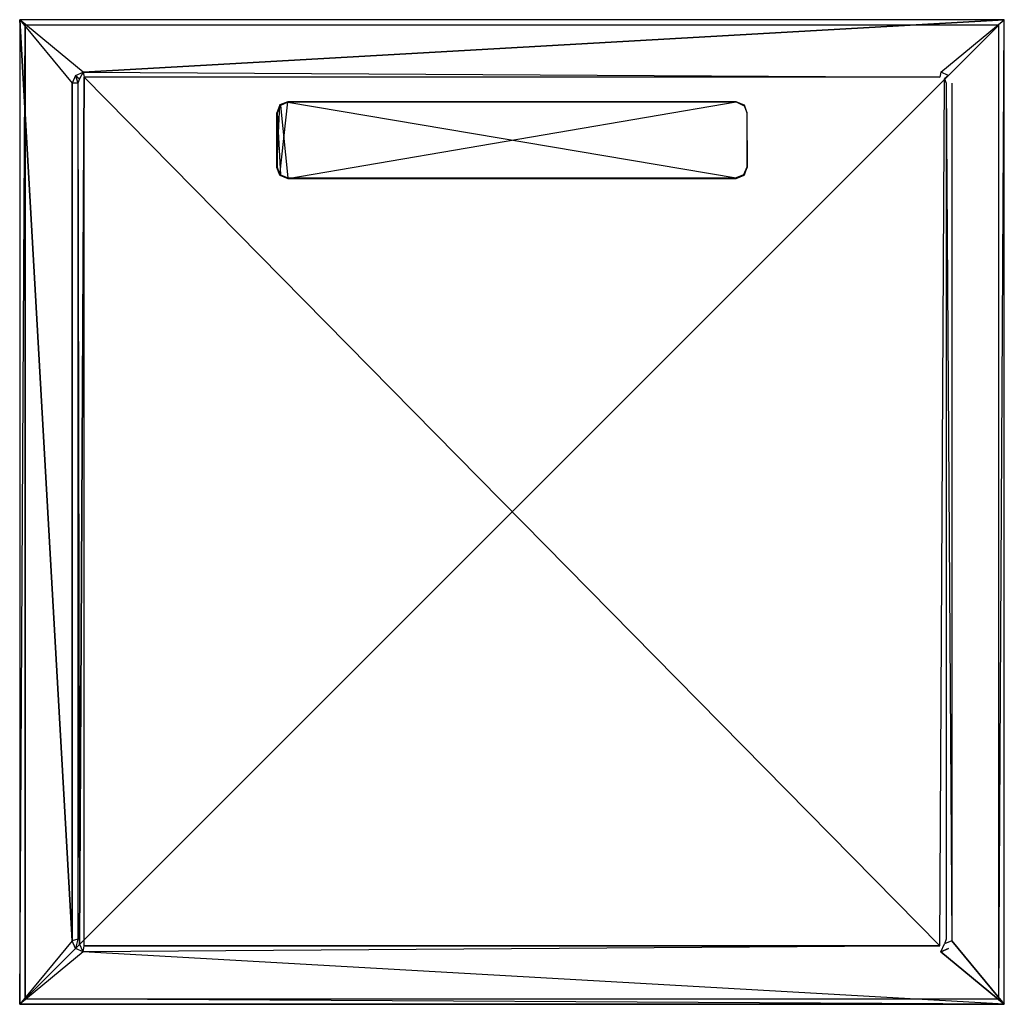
# Model space of a CAD drawing. Extents: x 0 to 0.9, y -0.9 to 0.
import ezdxf

# ---------------------------------------------------------------- set-up
doc = ezdxf.new("R2010")
doc.units = 0
for name, color, linetype in [('L0_AUSLAUF_SUP_FLAT_2___REPLACE', 7, 'CONTINUOUS'), ('L1_AUSLAUF_SUP_FLAT_1___REPLACE', 7, 'CONTINUOUS'), ('L2_DUWANNE_N_DQ0910SQR1V__1___R', 7, 'CONTINUOUS'), ('L3_DUWANNE_N_DQ0910SQR1V__2___R', 7, 'CONTINUOUS'), ('L4_DUWANNE_N_DQ0910SQR1V__3___R', 7, 'CONTINUOUS')]:
    doc.layers.add(name, color=color, linetype=linetype)

msp = doc.modelspace()

# ---------------------------------------------------------------- linework, layer by layer
at = {"layer": 'L0_AUSLAUF_SUP_FLAT_2___REPLACE', "color": 8}
for points, invisible_edges in [([(0.237929, -0.077956, 0.005141), (0.235, -0.135016, 0.005918), (0.235, -0.085025, 0.005237), (0.237929, -0.077956, 0.005141)], 13), ([(0.235, -0.135016, 0.005918), (0.237929, -0.077956, 0.005141), (0.237929, -0.142086, 0.006014), (0.235, -0.135016, 0.005918)], 10), ([(0.2355, -0.085121, 0.005539), (0.237929, -0.077956, 0.005141), (0.235, -0.085025, 0.005237), (0.2355, -0.085121, 0.005539)], 13), ([(0.237929, -0.077956, 0.005141), (0.2355, -0.085121, 0.005539), (0.238312, -0.078334, 0.005446), (0.237929, -0.077956, 0.005141)], 14), ([(0.2355, -0.085121, 0.005539), (0.238312, -0.141699, 0.006309), (0.238312, -0.078334, 0.005446), (0.2355, -0.085121, 0.005539)], 10), ([(0.237929, -0.142086, 0.006014), (0.237929, -0.077956, 0.005141), (0.245, -0.075027, 0.005101), (0.237929, -0.142086, 0.006014)], 13), ([(0.237929, -0.142086, 0.006014), (0.245, -0.075027, 0.005101), (0.245, -0.145014, 0.006054), (0.237929, -0.142086, 0.006014)], 10), ([(0.238312, -0.078334, 0.005446), (0.245, -0.075027, 0.005101), (0.237929, -0.077956, 0.005141), (0.238312, -0.078334, 0.005446)], 13), ([(0.245, -0.075027, 0.005101), (0.238312, -0.078334, 0.005446), (0.245099, -0.075523, 0.005408), (0.245, -0.075027, 0.005101)], 14), ([(0.238312, -0.078334, 0.005446), (0.245099, -0.14451, 0.006347), (0.245099, -0.075523, 0.005408), (0.238312, -0.078334, 0.005446)], 10), ([(0.238312, -0.078334, 0.005446), (0.238312, -0.141699, 0.006309), (0.245099, -0.14451, 0.006347), (0.238312, -0.078334, 0.005446)], 13), ([(0.245, -0.145014, 0.006054), (0.245, -0.075027, 0.005101), (0.655, -0.075027, 0.005101), (0.245, -0.145014, 0.006054)], 13), ([(0.245, -0.145014, 0.006054), (0.655, -0.075027, 0.005101), (0.655, -0.145014, 0.006054), (0.245, -0.145014, 0.006054)], 10), ([(0.245099, -0.075523, 0.005408), (0.655, -0.075027, 0.005101), (0.245, -0.075027, 0.005101), (0.245099, -0.075523, 0.005408)], 13), ([(0.655, -0.075027, 0.005101), (0.245099, -0.075523, 0.005408), (0.654901, -0.075523, 0.005408), (0.655, -0.075027, 0.005101)], 14), ([(0.245099, -0.075523, 0.005408), (0.245099, -0.14451, 0.006347), (0.654901, -0.14451, 0.006347), (0.245099, -0.075523, 0.005408)], 13), ([(0.245099, -0.075523, 0.005408), (0.654901, -0.14451, 0.006347), (0.654901, -0.075523, 0.005408), (0.245099, -0.075523, 0.005408)], 10), ([(0.661688, -0.078334, 0.005446), (0.655, -0.075027, 0.005101), (0.654901, -0.075523, 0.005408), (0.661688, -0.078334, 0.005446)], 13), ([(0.654901, -0.075523, 0.005408), (0.654901, -0.14451, 0.006347), (0.661688, -0.141699, 0.006309), (0.654901, -0.075523, 0.005408)], 13), ([(0.654901, -0.075523, 0.005408), (0.661688, -0.141699, 0.006309), (0.661688, -0.078334, 0.005446), (0.654901, -0.075523, 0.005408)], 15), ([(0.655, -0.145014, 0.006054), (0.655, -0.075027, 0.005101), (0.662071, -0.077956, 0.005141), (0.655, -0.145014, 0.006054)], 13), ([(0.655, -0.075027, 0.005101), (0.661688, -0.078334, 0.005446), (0.662071, -0.077956, 0.005141), (0.655, -0.075027, 0.005101)], 14), ([(0.655, -0.145014, 0.006054), (0.662071, -0.077956, 0.005141), (0.662071, -0.142086, 0.006014), (0.655, -0.145014, 0.006054)], 15), ([(0.6645, -0.085121, 0.005539), (0.662071, -0.077956, 0.005141), (0.661688, -0.078334, 0.005446), (0.6645, -0.085121, 0.005539)], 13), ([(0.661688, -0.078334, 0.005446), (0.661688, -0.141699, 0.006309), (0.6645, -0.134913, 0.006217), (0.661688, -0.078334, 0.005446)], 15), ([(0.661688, -0.078334, 0.005446), (0.6645, -0.134913, 0.006217), (0.6645, -0.085121, 0.005539), (0.661688, -0.078334, 0.005446)], 15), ([(0.662071, -0.142086, 0.006014), (0.662071, -0.077956, 0.005141), (0.665, -0.085025, 0.005237), (0.662071, -0.142086, 0.006014)], 15), ([(0.662071, -0.077956, 0.005141), (0.6645, -0.085121, 0.005539), (0.665, -0.085025, 0.005237), (0.662071, -0.077956, 0.005141)], 14), ([(0.2355, -0.134913, 0.006217), (0.235, -0.085025, 0.005237), (0.235, -0.135016, 0.005918), (0.2355, -0.134913, 0.006217)], 13), ([(0.235, -0.085025, 0.005237), (0.2355, -0.134913, 0.006217), (0.2355, -0.085121, 0.005539), (0.235, -0.085025, 0.005237)], 14), ([(0.238312, -0.141699, 0.006309), (0.2355, -0.085121, 0.005539), (0.2355, -0.134913, 0.006217), (0.238312, -0.141699, 0.006309)], 13), ([(0.662071, -0.142086, 0.006014), (0.665, -0.085025, 0.005237), (0.665, -0.135016, 0.005918), (0.662071, -0.142086, 0.006014)], 15), ([(0.6645, -0.085121, 0.005539), (0.665, -0.135016, 0.005918), (0.665, -0.085025, 0.005237), (0.6645, -0.085121, 0.005539)], 14), ([(0.665, -0.135016, 0.005918), (0.6645, -0.085121, 0.005539), (0.6645, -0.134913, 0.006217), (0.665, -0.135016, 0.005918)], 13), ([(0.237929, -0.142086, 0.006014), (0.2355, -0.134913, 0.006217), (0.235, -0.135016, 0.005918), (0.237929, -0.142086, 0.006014)], 13), ([(0.2355, -0.134913, 0.006217), (0.237929, -0.142086, 0.006014), (0.238312, -0.141699, 0.006309), (0.2355, -0.134913, 0.006217)], 14), ([(0.662071, -0.142086, 0.006014), (0.6645, -0.134913, 0.006217), (0.661688, -0.141699, 0.006309), (0.662071, -0.142086, 0.006014)], 13), ([(0.6645, -0.134913, 0.006217), (0.662071, -0.142086, 0.006014), (0.665, -0.135016, 0.005918), (0.6645, -0.134913, 0.006217)], 14), ([(0.245, -0.145014, 0.006054), (0.238312, -0.141699, 0.006309), (0.237929, -0.142086, 0.006014), (0.245, -0.145014, 0.006054)], 13), ([(0.238312, -0.141699, 0.006309), (0.245, -0.145014, 0.006054), (0.245099, -0.14451, 0.006347), (0.238312, -0.141699, 0.006309)], 14), ([(0.655, -0.145014, 0.006054), (0.661688, -0.141699, 0.006309), (0.654901, -0.14451, 0.006347), (0.655, -0.145014, 0.006054)], 13), ([(0.661688, -0.141699, 0.006309), (0.655, -0.145014, 0.006054), (0.662071, -0.142086, 0.006014), (0.661688, -0.141699, 0.006309)], 14), ([(0.655, -0.145014, 0.006054), (0.245099, -0.14451, 0.006347), (0.245, -0.145014, 0.006054), (0.655, -0.145014, 0.006054)], 13), ([(0.245099, -0.14451, 0.006347), (0.655, -0.145014, 0.006054), (0.654901, -0.14451, 0.006347), (0.245099, -0.14451, 0.006347)], 14)]:
    msp.add_3dface(points, dxfattribs=dict(at, invisible_edges=invisible_edges))
at = {"layer": 'L1_AUSLAUF_SUP_FLAT_1___REPLACE', "color": 8}
for points, invisible_edges in [([(0.237929, -0.077983, 0.003141), (0.235, -0.085025, 0.005237), (0.237929, -0.077956, 0.005141), (0.237929, -0.077983, 0.003141)], 14), ([(0.235, -0.085025, 0.005237), (0.237929, -0.077983, 0.003141), (0.235, -0.085053, 0.003238), (0.235, -0.085025, 0.005237)], 13), ([(0.237929, -0.077983, 0.003141), (0.245, -0.075027, 0.005101), (0.245, -0.075054, 0.003101), (0.237929, -0.077983, 0.003141)], 13), ([(0.245, -0.075027, 0.005101), (0.237929, -0.077983, 0.003141), (0.237929, -0.077956, 0.005141), (0.245, -0.075027, 0.005101)], 14), ([(0.245, -0.075027, 0.005101), (0.655, -0.075054, 0.003101), (0.245, -0.075054, 0.003101), (0.245, -0.075027, 0.005101)], 13), ([(0.655, -0.075054, 0.003101), (0.245, -0.075027, 0.005101), (0.655, -0.075027, 0.005101), (0.655, -0.075054, 0.003101)], 14), ([(0.655, -0.075027, 0.005101), (0.662071, -0.077983, 0.003141), (0.655, -0.075054, 0.003101), (0.655, -0.075027, 0.005101)], 13), ([(0.662071, -0.077983, 0.003141), (0.655, -0.075027, 0.005101), (0.662071, -0.077956, 0.005141), (0.662071, -0.077983, 0.003141)], 14), ([(0.665, -0.085025, 0.005237), (0.662071, -0.077983, 0.003141), (0.662071, -0.077956, 0.005141), (0.665, -0.085025, 0.005237)], 14), ([(0.662071, -0.077983, 0.003141), (0.665, -0.085025, 0.005237), (0.665, -0.085053, 0.003238), (0.662071, -0.077983, 0.003141)], 13), ([(0.235, -0.085053, 0.003238), (0.235, -0.135016, 0.005918), (0.235, -0.085025, 0.005237), (0.235, -0.085053, 0.003238)], 14), ([(0.235, -0.135016, 0.005918), (0.235, -0.085053, 0.003238), (0.235, -0.135043, 0.003918), (0.235, -0.135016, 0.005918)], 13), ([(0.665, -0.135016, 0.005918), (0.665, -0.085053, 0.003238), (0.665, -0.085025, 0.005237), (0.665, -0.135016, 0.005918)], 14), ([(0.665, -0.085053, 0.003238), (0.665, -0.135016, 0.005918), (0.665, -0.135043, 0.003918), (0.665, -0.085053, 0.003238)], 13), ([(0.235, -0.135043, 0.003918), (0.237929, -0.142086, 0.006014), (0.235, -0.135016, 0.005918), (0.235, -0.135043, 0.003918)], 14), ([(0.237929, -0.142086, 0.006014), (0.235, -0.135043, 0.003918), (0.237929, -0.142113, 0.004014), (0.237929, -0.142086, 0.006014)], 13), ([(0.245, -0.145041, 0.004054), (0.237929, -0.142086, 0.006014), (0.237929, -0.142113, 0.004014), (0.245, -0.145041, 0.004054)], 13), ([(0.237929, -0.142086, 0.006014), (0.245, -0.145041, 0.004054), (0.245, -0.145014, 0.006054), (0.237929, -0.142086, 0.006014)], 14), ([(0.662071, -0.142086, 0.006014), (0.655, -0.145041, 0.004054), (0.662071, -0.142113, 0.004014), (0.662071, -0.142086, 0.006014)], 13), ([(0.655, -0.145041, 0.004054), (0.662071, -0.142086, 0.006014), (0.655, -0.145014, 0.006054), (0.655, -0.145041, 0.004054)], 14), ([(0.662071, -0.142086, 0.006014), (0.665, -0.135043, 0.003918), (0.665, -0.135016, 0.005918), (0.662071, -0.142086, 0.006014)], 14), ([(0.665, -0.135043, 0.003918), (0.662071, -0.142086, 0.006014), (0.662071, -0.142113, 0.004014), (0.665, -0.135043, 0.003918)], 13), ([(0.655, -0.145014, 0.006054), (0.245, -0.145041, 0.004054), (0.655, -0.145041, 0.004054), (0.655, -0.145014, 0.006054)], 13), ([(0.245, -0.145041, 0.004054), (0.655, -0.145014, 0.006054), (0.245, -0.145014, 0.006054), (0.245, -0.145041, 0.004054)], 14)]:
    msp.add_3dface(points, dxfattribs=dict(at, invisible_edges=invisible_edges))
at = {"layer": 'L2_DUWANNE_N_DQ0910SQR1V__1___R', "color": 8}
for points, invisible_edges in [([(0, 0, 0.01), (0.005, -0.005, 0.01), (0, -0.9, 0.01), (0, 0, 0.01)], 14), ([(0.005, -0.005, 0.01), (0, 0, 0.01), (0.9, 0, 0.01), (0.005, -0.005, 0.01)], 15), ([(0, -0.9, 0.02), (0.048, -0.842, 0.02), (0, 0, 0.02), (0, -0.9, 0.02)], 13), ([(0, 0, 0.02), (0.057998, -0.047996, 0.019999), (0.9, 0, 0.02), (0, 0, 0.02)], 13), ([(0.057998, -0.047996, 0.019999), (0, 0, 0.02), (0.050929, -0.050929, 0.02), (0.057998, -0.047996, 0.019999)], 10), ([(0.050929, -0.050929, 0.02), (0, 0, 0.02), (0.048, -0.058, 0.02), (0.050929, -0.050929, 0.02)], 13), ([(0.048, -0.058, 0.02), (0, 0, 0.02), (0.048, -0.842, 0.02), (0.048, -0.058, 0.02)], 9), ([(0, 0, 0.02), (0.9, 0, 0.01), (0, 0, 0.01), (0, 0, 0.02)], 13), ([(0.9, 0, 0.01), (0, 0, 0.02), (0.9, 0, 0.02), (0.9, 0, 0.01)], 14), ([(0, -0.9, 0.02), (0, 0, 0.01), (0, -0.9, 0.01), (0, -0.9, 0.02)], 13), ([(0, 0, 0.01), (0, -0.9, 0.02), (0, 0, 0.02), (0, 0, 0.01)], 14), ([(0.005, -0.005, 0.01), (0.9, 0, 0.01), (0.895, -0.005, 0.01), (0.005, -0.005, 0.01)], 15), ([(0.9, 0, 0.02), (0.057998, -0.047996, 0.019999), (0.842, -0.048, 0.02), (0.9, 0, 0.02)], 10), ([(0.9, 0, 0.02), (0.842, -0.048, 0.02), (0.84907, -0.050933, 0.020001), (0.9, 0, 0.02)], 15), ([(0.9, 0, 0.02), (0.84907, -0.050933, 0.020001), (0.852, -0.058, 0.02), (0.9, 0, 0.02)], 15), ([(0.9, 0, 0.02), (0.852, -0.058, 0.02), (0.9, -0.9, 0.02), (0.9, 0, 0.02)], 15), ([(0.9, 0, 0.01), (0.895, -0.895, 0.01), (0.895, -0.005, 0.01), (0.9, 0, 0.01)], 13), ([(0.9, -0.9, 0.01), (0.895, -0.895, 0.01), (0.9, 0, 0.01), (0.9, -0.9, 0.01)], 13), ([(0.9, 0, 0.01), (0.9, -0.9, 0.02), (0.9, -0.9, 0.01), (0.9, 0, 0.01)], 13), ([(0.9, -0.9, 0.02), (0.9, 0, 0.01), (0.9, 0, 0.02), (0.9, -0.9, 0.02)], 14), ([(0.005, -0.895, 0.01), (0, -0.9, 0.01), (0.005, -0.005, 0.01), (0.005, -0.895, 0.01)], 13), ([(0.005, -0.895, 0.01), (0.005, -0.005), (0.005, -0.895), (0.005, -0.895, 0.01)], 13), ([(0.005, -0.005), (0.005, -0.895, 0.01), (0.005, -0.005, 0.01), (0.005, -0.005)], 14), ([(0.005, -0.005, 0.01), (0.895, -0.005), (0.005, -0.005), (0.005, -0.005, 0.01)], 13), ([(0.895, -0.005), (0.005, -0.005, 0.01), (0.895, -0.005, 0.01), (0.895, -0.005)], 14), ([(0.895, -0.005), (0.005, -0.895), (0.005, -0.005), (0.895, -0.005)], 13), ([(0.005, -0.895), (0.895, -0.005), (0.895, -0.895), (0.005, -0.895)], 14), ([(0.895, -0.005), (0.895, -0.895, 0.01), (0.895, -0.895), (0.895, -0.005)], 13), ([(0.895, -0.895, 0.01), (0.895, -0.005), (0.895, -0.005, 0.01), (0.895, -0.895, 0.01)], 14), ([(0.852, -0.842, 0.02), (0.9, -0.9, 0.02), (0.852, -0.058, 0.02), (0.852, -0.842, 0.02)], 10), ([(0.048, -0.842, 0.02), (0, -0.9, 0.02), (0.050929, -0.849071, 0.02), (0.048, -0.842, 0.02)], 10), ([(0.849071, -0.849071, 0.02), (0.9, -0.9, 0.02), (0.852, -0.842, 0.02), (0.849071, -0.849071, 0.02)], 13), ([(0, -0.9, 0.02), (0.058, -0.852, 0.02), (0.050929, -0.849071, 0.02), (0, -0.9, 0.02)], 13), ([(0.058, -0.852, 0.02), (0, -0.9, 0.02), (0.9, -0.9, 0.02), (0.058, -0.852, 0.02)], 10), ([(0.058, -0.852, 0.02), (0.9, -0.9, 0.02), (0.842, -0.852, 0.02), (0.058, -0.852, 0.02)], 13), ([(0.842, -0.852, 0.02), (0.9, -0.9, 0.02), (0.849071, -0.849071, 0.02), (0.842, -0.852, 0.02)], 10), ([(0, -0.9, 0.01), (0.005, -0.895, 0.01), (0.9, -0.9, 0.01), (0, -0.9, 0.01)], 10), ([(0.9, -0.9, 0.02), (0, -0.9, 0.01), (0.9, -0.9, 0.01), (0.9, -0.9, 0.02)], 13), ([(0, -0.9, 0.01), (0.9, -0.9, 0.02), (0, -0.9, 0.02), (0, -0.9, 0.01)], 14), ([(0.895, -0.895, 0.01), (0.005, -0.895), (0.895, -0.895), (0.895, -0.895, 0.01)], 13), ([(0.005, -0.895), (0.895, -0.895, 0.01), (0.005, -0.895, 0.01), (0.005, -0.895)], 14), ([(0.9, -0.9, 0.01), (0.005, -0.895, 0.01), (0.895, -0.895, 0.01), (0.9, -0.9, 0.01)], 10)]:
    msp.add_3dface(points, dxfattribs=dict(at, invisible_edges=invisible_edges))
at = {"layer": 'L3_DUWANNE_N_DQ0910SQR1V__2___R', "color": 8}
for points, invisible_edges in [([(0.050929, -0.050929, 0.02), (0.048, -0.058, 0.02), (0.053, -0.057969, 0.002911), (0.050929, -0.050929, 0.02)], 14), ([(0.050929, -0.050929, 0.02), (0.054755, -0.054152, 0.002853), (0.057998, -0.047996, 0.019999), (0.050929, -0.050929, 0.02)], 14), ([(0.050929, -0.050929, 0.02), (0.053, -0.057969, 0.002911), (0.054755, -0.054152, 0.002853), (0.050929, -0.050929, 0.02)], 14), ([(0.057998, -0.047996, 0.019999), (0.054755, -0.054152, 0.002853), (0.058995, -0.052573, 0.002829), (0.057998, -0.047996, 0.019999)], 14), ([(0.841004, -0.052576, 0.002831), (0.057998, -0.047996, 0.019999), (0.058995, -0.052573, 0.002829), (0.841004, -0.052576, 0.002831)], 13), ([(0.057998, -0.047996, 0.019999), (0.841004, -0.052576, 0.002831), (0.842, -0.048, 0.02), (0.057998, -0.047996, 0.019999)], 14), ([(0.842, -0.048, 0.02), (0.841004, -0.052576, 0.002831), (0.845244, -0.054154, 0.002854), (0.842, -0.048, 0.02)], 14), ([(0.84907, -0.050933, 0.020001), (0.842, -0.048, 0.02), (0.845244, -0.054154, 0.002854), (0.84907, -0.050933, 0.020001)], 14), ([(0.84907, -0.050933, 0.020001), (0.845244, -0.054154, 0.002854), (0.852, -0.058, 0.02), (0.84907, -0.050933, 0.020001)], 14), ([(0.053, -0.057969, 0.002911), (0.048, -0.058, 0.02), (0.053, -0.840516, 0.013557), (0.053, -0.057969, 0.002911)], 14), ([(0.048, -0.058, 0.02), (0.048, -0.842, 0.02), (0.053, -0.840516, 0.013557), (0.048, -0.058, 0.02)], 14), ([(0.845244, -0.054154, 0.002854), (0.847, -0.057969, 0.002911), (0.852, -0.058, 0.02), (0.845244, -0.054154, 0.002854)], 14), ([(0.847, -0.057969, 0.002911), (0.852, -0.842, 0.02), (0.852, -0.058, 0.02), (0.847, -0.057969, 0.002911)], 14), ([(0.847, -0.057969, 0.002911), (0.847, -0.840517, 0.013557), (0.852, -0.842, 0.02), (0.847, -0.057969, 0.002911)], 14), ([(0.053, -0.840516, 0.013557), (0.048, -0.842, 0.02), (0.050929, -0.849071, 0.02), (0.053, -0.840516, 0.013557)], 14), ([(0.053, -0.840516, 0.013557), (0.050929, -0.849071, 0.02), (0.054756, -0.844754, 0.013614), (0.053, -0.840516, 0.013557)], 14), ([(0.058, -0.852, 0.02), (0.054756, -0.844754, 0.013614), (0.050929, -0.849071, 0.02), (0.058, -0.852, 0.02)], 14), ([(0.058, -0.852, 0.02), (0.058995, -0.84651, 0.013638), (0.054756, -0.844754, 0.013614), (0.058, -0.852, 0.02)], 14), ([(0.842, -0.852, 0.02), (0.845244, -0.844755, 0.013614), (0.841005, -0.846511, 0.013638), (0.842, -0.852, 0.02)], 14), ([(0.842, -0.852, 0.02), (0.849071, -0.849071, 0.02), (0.845244, -0.844755, 0.013614), (0.842, -0.852, 0.02)], 14), ([(0.847, -0.840517, 0.013557), (0.845244, -0.844755, 0.013614), (0.852, -0.842, 0.02), (0.847, -0.840517, 0.013557)], 14), ([(0.852, -0.842, 0.02), (0.845244, -0.844755, 0.013614), (0.849071, -0.849071, 0.02), (0.852, -0.842, 0.02)], 14), ([(0.058, -0.852, 0.02), (0.841005, -0.846511, 0.013638), (0.058995, -0.84651, 0.013638), (0.058, -0.852, 0.02)], 13), ([(0.841005, -0.846511, 0.013638), (0.058, -0.852, 0.02), (0.842, -0.852, 0.02), (0.841005, -0.846511, 0.013638)], 14)]:
    msp.add_3dface(points, dxfattribs=dict(at, invisible_edges=invisible_edges))
at = {"layer": 'L4_DUWANNE_N_DQ0910SQR1V__3___R', "color": 8}
for points, invisible_edges in [([(0.054755, -0.054152, 0.002853), (0.054756, -0.844754, 0.013614), (0.058995, -0.052573, 0.002829), (0.054755, -0.054152, 0.002853)], 13), ([(0.058995, -0.052573, 0.002829), (0.054756, -0.844754, 0.013614), (0.058995, -0.84651, 0.013638), (0.058995, -0.052573, 0.002829)], 10), ([(0.058995, -0.052573, 0.002829), (0.058995, -0.84651, 0.013638), (0.841005, -0.846511, 0.013638), (0.058995, -0.052573, 0.002829)], 13), ([(0.058995, -0.052573, 0.002829), (0.841005, -0.846511, 0.013638), (0.841004, -0.052576, 0.002831), (0.058995, -0.052573, 0.002829)], 10), ([(0.841004, -0.052576, 0.002831), (0.841005, -0.846511, 0.013638), (0.845244, -0.054154, 0.002854), (0.841004, -0.052576, 0.002831)], 13), ([(0.053, -0.057969, 0.002911), (0.054756, -0.844754, 0.013614), (0.054755, -0.054152, 0.002853), (0.053, -0.057969, 0.002911)], 10), ([(0.054756, -0.844754, 0.013614), (0.053, -0.057969, 0.002911), (0.053, -0.840516, 0.013557), (0.054756, -0.844754, 0.013614)], 13), ([(0.845244, -0.054154, 0.002854), (0.841005, -0.846511, 0.013638), (0.845244, -0.844755, 0.013614), (0.845244, -0.054154, 0.002854)], 15), ([(0.845244, -0.054154, 0.002854), (0.845244, -0.844755, 0.013614), (0.847, -0.840517, 0.013557), (0.845244, -0.054154, 0.002854)], 15), ([(0.845244, -0.054154, 0.002854), (0.847, -0.840517, 0.013557), (0.847, -0.057969, 0.002911), (0.845244, -0.054154, 0.002854)], 15)]:
    msp.add_3dface(points, dxfattribs=dict(at, invisible_edges=invisible_edges))

doc.saveas('drawing.dxf')
